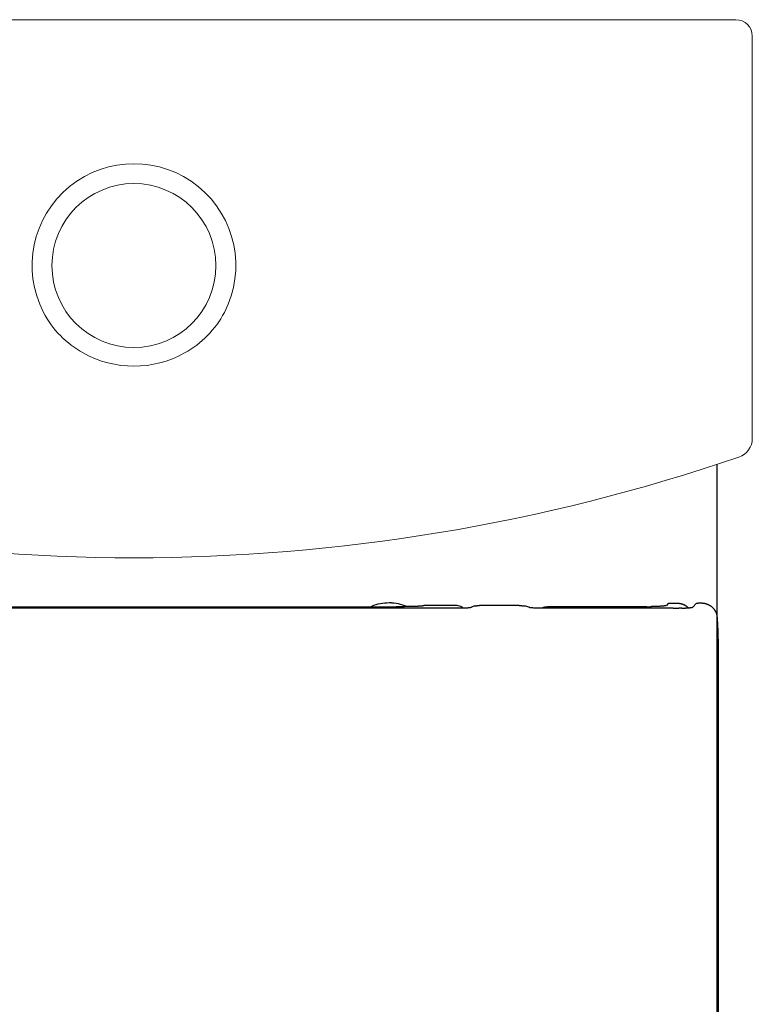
# Model space of a CAD drawing. Header units: millimetres. Extents: x 3781.714 to 3782.091, y 1722.819 to 1723.419.
# Tile 3 of 3: x 3781.868 to 3782.091, y 1723.119 to 1723.419. Entities that reach past the tile are written whole.
import ezdxf

# ---------------------------------------------------------------- set-up
doc = ezdxf.new("R2010")
doc.units = ezdxf.units.MM
doc.layers.add('SANINDUSA', color=3, linetype='Continuous')

msp = doc.modelspace()

# ---------------------------------------------------------------- linework, layer by layer
at = {"layer": 'SANINDUSA', "linetype": 'Continuous', "lineweight": 15}
for p, q in [((3782.085794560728, 1723.419054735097), (3781.718853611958, 1723.419054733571)), ((3782.090793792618, 1723.291382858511), (3782.090793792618, 1723.414055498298))]:
    msp.add_line(p, q, dxfattribs=at)
at = {"layer": 'SANINDUSA'}
for p, q in [((3781.902646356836, 1723.239580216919), (3781.804495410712, 1723.239580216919)), ((3781.823071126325, 1723.240071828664), (3781.902646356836, 1723.240071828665)), ((3781.902646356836, 1723.240071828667), (3781.982221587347, 1723.240071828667)), ((3782.000797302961, 1723.239580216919), (3781.902646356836, 1723.239580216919)), ((3782.000419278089, 1723.240440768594), (3781.990691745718, 1723.240440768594)), ((3782.001194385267, 1723.239581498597), (3782.000797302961, 1723.239580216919)), ((3782.001587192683, 1723.239585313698), (3782.001194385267, 1723.239581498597)), ((3782.001973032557, 1723.239591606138), (3782.001587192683, 1723.239585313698)), ((3782.002349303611, 1723.239600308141), (3782.001973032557, 1723.239591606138)), ((3782.002669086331, 1723.239609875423), (3782.002349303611, 1723.239600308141)), ((3782.002975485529, 1723.239621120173), (3782.002669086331, 1723.239609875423)), ((3782.003344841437, 1723.239637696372), (3782.002975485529, 1723.239621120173)), ((3782.003688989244, 1723.239656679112), (3782.003344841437, 1723.239637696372)), ((3782.003972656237, 1723.239675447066), (3782.003688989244, 1723.239656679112)), ((3782.004231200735, 1723.239695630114), (3782.003972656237, 1723.239675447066)), ((3782.004462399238, 1723.239717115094), (3782.004231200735, 1723.239695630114)), ((3782.004664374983, 1723.23973979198), (3782.004462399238, 1723.239717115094)), ((3782.004840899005, 1723.23976347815), (3782.004664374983, 1723.23973979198)), ((3782.004988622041, 1723.239787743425), (3782.004840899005, 1723.23976347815)), ((3782.005099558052, 1723.239812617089), (3782.004988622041, 1723.239787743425)), ((3782.00516695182, 1723.239838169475), (3782.005099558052, 1723.239812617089)), ((3782.005250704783, 1723.239891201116), (3782.00516695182, 1723.239838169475)), ((3782.005459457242, 1723.240000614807), (3782.005250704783, 1723.239891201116)), ((3782.005687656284, 1723.240099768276), (3782.005459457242, 1723.240000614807)), ((3782.00593249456, 1723.24018750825), (3782.005687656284, 1723.240099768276)), ((3782.006192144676, 1723.240263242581), (3782.00593249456, 1723.24018750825)), ((3782.006464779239, 1723.240326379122), (3782.006192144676, 1723.240263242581)), ((3782.019723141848, 1723.240440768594), (3782.007623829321, 1723.240440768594)), ((3782.021356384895, 1723.240264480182), (3782.021012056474, 1723.240327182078)), ((3782.021702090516, 1723.240189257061), (3782.021356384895, 1723.240264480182)), ((3782.022046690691, 1723.240102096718), (3782.021702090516, 1723.240189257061)), ((3782.022387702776, 1723.240003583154), (3782.022046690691, 1723.240102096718)), ((3782.022720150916, 1723.239895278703), (3782.022387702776, 1723.240003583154)), ((3782.02292800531, 1723.239820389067), (3782.022720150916, 1723.239895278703)), ((3782.023010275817, 1723.239796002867), (3782.02292800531, 1723.239820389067)), ((3782.023126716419, 1723.2397721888), (3782.023010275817, 1723.239796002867)), ((3782.023278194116, 1723.239749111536), (3782.023126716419, 1723.2397721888)), ((3782.023463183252, 1723.239726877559), (3782.023278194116, 1723.239749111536)), ((3782.023676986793, 1723.23970568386), (3782.023463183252, 1723.239726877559)), ((3782.02391668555, 1723.239685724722), (3782.023676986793, 1723.23970568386)), ((3782.024179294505, 1723.239667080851), (3782.02391668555, 1723.239685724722)), ((3782.024462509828, 1723.239649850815), (3782.024179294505, 1723.239667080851)), ((3782.024827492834, 1723.239631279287), (3782.024462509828, 1723.239649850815)), ((3782.025281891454, 1723.23961300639), (3782.024827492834, 1723.239631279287)), ((3782.02576903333, 1723.239598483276), (3782.025281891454, 1723.23961300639)), ((3782.026133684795, 1723.239590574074), (3782.02576903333, 1723.239598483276)), ((3782.02650764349, 1723.239584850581), (3782.026133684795, 1723.239590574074)), ((3782.026888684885, 1723.239581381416), (3782.02650764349, 1723.239584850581)), ((3782.027274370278, 1723.239580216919), (3782.026888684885, 1723.239581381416)), ((3782.066672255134, 1723.239580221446), (3782.027274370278, 1723.239580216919)), ((3782.058659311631, 1723.240071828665), (3782.028340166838, 1723.240071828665)), ((3782.058659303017, 1723.240071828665), (3782.0588003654, 1723.240071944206)), ((3782.0588003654, 1723.240071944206), (3782.058941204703, 1723.240072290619)), ((3782.058941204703, 1723.240072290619), (3782.059081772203, 1723.240072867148)), ((3782.059081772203, 1723.240072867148), (3782.059222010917, 1723.240073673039)), ((3782.059222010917, 1723.240073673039), (3782.059361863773, 1723.240074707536)), ((3782.059361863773, 1723.240074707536), (3782.059501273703, 1723.240075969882)), ((3782.059501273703, 1723.240075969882), (3782.059640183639, 1723.240077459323)), ((3782.059640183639, 1723.240077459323), (3782.059778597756, 1723.240079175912)), ((3782.061547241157, 1723.240123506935), (3782.061450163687, 1723.240119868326)), ((3782.061640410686, 1723.240127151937), (3782.061547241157, 1723.240123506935)), ((3782.065283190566, 1723.241100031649), (3782.064644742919, 1723.240461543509)), ((3782.065283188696, 1723.241100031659), (3782.067307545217, 1723.241100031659)), ((3782.068779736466, 1723.239609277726), (3782.068737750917, 1723.239609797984)), ((3782.073787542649, 1723.241100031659), (3782.072657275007, 1723.239969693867)), ((3782.073787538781, 1723.241100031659), (3782.074313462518, 1723.241100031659)), ((3782.080483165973, 1723.227793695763), (3782.080480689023, 1723.227995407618)), ((3782.080485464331, 1723.227591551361), (3782.080483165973, 1723.227793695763)), ((3782.080487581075, 1723.227388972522), (3782.080485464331, 1723.227591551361)), ((3782.080489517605, 1723.227185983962), (3782.080487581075, 1723.227388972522)), ((3782.080491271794, 1723.226982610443), (3782.080489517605, 1723.227185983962)), ((3782.080492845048, 1723.226778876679), (3782.080491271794, 1723.226982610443)), ((3782.080494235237, 1723.226574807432), (3782.080492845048, 1723.226778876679)), ((3782.080495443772, 1723.226370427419), (3782.080494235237, 1723.226574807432)), ((3782.080496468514, 1723.226165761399), (3782.080495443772, 1723.226370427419)), ((3782.080497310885, 1723.225960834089), (3782.080496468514, 1723.226165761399)), ((3782.080497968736, 1723.225755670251), (3782.080497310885, 1723.225960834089)), ((3782.080498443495, 1723.225550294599), (3782.080497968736, 1723.225755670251)), ((3782.080498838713, 1723.225139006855), (3782.080498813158, 1723.22555055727)), ((3782.080513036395, 1722.996503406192), (3782.080498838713, 1723.225139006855))]:
    msp.add_line(p, q, dxfattribs=at)
at = {"layer": 'SANINDUSA', "flags": 128}
for points in [[(3782.080123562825, 1723.080539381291), (3782.080116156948, 1723.196973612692), (3782.080099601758, 1723.255193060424), (3782.080067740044, 1723.283467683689)], [(3782.007225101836, 1723.240427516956), (3782.007274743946, 1723.240430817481), (3782.007324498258, 1723.240433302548)], [(3782.007324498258, 1723.240433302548), (3782.007374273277, 1723.240435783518), (3782.007424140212, 1723.240437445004)], [(3782.007424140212, 1723.240437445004), (3782.007474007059, 1723.240439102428), (3782.00752394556, 1723.240439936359)], [(3782.00752394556, 1723.240439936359), (3782.007573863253, 1723.240440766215), (3782.00762383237, 1723.240440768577)], [(3782.068595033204, 1723.239610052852), (3782.068548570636, 1723.239608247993), (3782.068501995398, 1723.239606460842)], [(3782.068687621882, 1723.239610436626), (3782.068641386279, 1723.239610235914), (3782.068595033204, 1723.239610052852)], [(3782.068737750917, 1723.239609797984), (3782.06873374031, 1723.23960984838), (3782.068687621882, 1723.239610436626)], [(3782.068908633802, 1723.239610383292), (3782.06882292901, 1723.239608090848), (3782.068779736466, 1723.239609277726)], [(3782.069208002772, 1723.239622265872), (3782.069169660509, 1723.239619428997), (3782.069076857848, 1723.239615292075)], [(3782.069284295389, 1723.239624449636), (3782.069246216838, 1723.239623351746), (3782.069208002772, 1723.239622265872)], [(3782.069360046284, 1723.239625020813), (3782.06932223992, 1723.23962472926), (3782.069284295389, 1723.239624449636)]]:
    msp.add_lwpolyline(points, dxfattribs=at)
at = {"layer": 'SANINDUSA', "linetype": 'Continuous', "lineweight": 15}
msp.add_circle((3781.902324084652, 1723.344090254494), 0.02499999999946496, dxfattribs=at)
for centre, radius, start, end in [((3781.902324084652, 1723.344090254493), 0.03105055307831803, 332.5842337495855, 207.4157662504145), ((3781.901268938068, 1723.343686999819), 0.02992850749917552, 207.6605643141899, 241.2824292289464), ((3781.903280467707, 1723.343783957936), 0.03006102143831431, 298.7938631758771, 332.2631432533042), ((3781.902324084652, 1723.345009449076), 0.03159661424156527, 240.7566669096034, 299.2433330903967), ((3782.084794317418, 1723.291383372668), 0.00599947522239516, 288.9210587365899, 0), ((3781.902324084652, 1723.82385289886), 0.5688664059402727, 251.0840390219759, 288.9159609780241)]:
    msp.add_arc(centre, radius, start, end, dxfattribs=at)
msp.add_ellipse((3782.085793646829, 1723.414054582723), major_axis=(0.003535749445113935, 0.003535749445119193), ratio=0.9999390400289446, start_param=5.497939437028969, end_param=7.06843117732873, dxfattribs=at)
at = {"layer": 'SANINDUSA'}
for points, knots in [([(3781.985539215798, 1723.240146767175), (3781.984671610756, 1723.240449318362), (3781.982928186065, 1723.241057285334), (3781.980139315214, 1723.24131412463), (3781.977392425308, 1723.241004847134), (3781.975513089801, 1723.240557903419), (3781.974659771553, 1723.24009703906), (3781.974613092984, 1723.240071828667)], [0, 0, 0, 0, 0.2452901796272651, 0.4929028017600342, 0.7405154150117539, 0.9858055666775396, 1, 1, 1, 1]), ([(3781.985539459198, 1723.240132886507), (3781.984671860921, 1723.2404354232), (3781.982928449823, 1723.241043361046), (3781.980139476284, 1723.241300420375), (3781.977392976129, 1723.240990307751), (3781.975522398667, 1723.240547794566), (3781.97467738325, 1723.240092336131), (3781.974639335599, 1723.240071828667)], [0, 0, 0, 0, 0.2459368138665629, 0.4942021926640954, 0.7424675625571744, 0.9884043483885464, 1, 1, 1, 1]), ([(3781.982855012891, 1723.240072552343), (3781.982750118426, 1723.24007234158), (3781.982539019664, 1723.240071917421), (3781.982327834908, 1723.240071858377), (3781.982221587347, 1723.240071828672)], [0, 0, 0, 0, 0.4968975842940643, 1, 1, 1, 1]), ([(3781.983488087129, 1723.240074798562), (3781.983383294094, 1723.240074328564), (3781.983172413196, 1723.240073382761), (3781.98296124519, 1723.24007283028), (3781.982855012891, 1723.240072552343)], [0, 0, 0, 0, 0.4969299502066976, 1, 1, 1, 1]), ([(3781.984119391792, 1723.240078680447), (3781.984014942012, 1723.240077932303), (3781.983804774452, 1723.240076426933), (3781.98359407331, 1723.240075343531), (3781.983488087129, 1723.240074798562)], [0, 0, 0, 0, 0.4969833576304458, 1, 1, 1, 1]), ([(3781.984747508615, 1723.240084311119), (3781.984643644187, 1723.240083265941), (3781.984434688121, 1723.240081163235), (3781.984224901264, 1723.240079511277), (3781.984119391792, 1723.240078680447)], [0, 0, 0, 0, 0.4970634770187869, 0.9999999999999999, 0.9999999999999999, 0.9999999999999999, 0.9999999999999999]), ([(3781.98537101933, 1723.240091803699), (3781.985267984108, 1723.240090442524), (3781.985060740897, 1723.240087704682), (3781.984852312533, 1723.240085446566), (3781.984747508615, 1723.240084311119)], [0, 0, 0, 0, 0.4971705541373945, 1, 1, 1, 1]), ([(3781.98598850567, 1723.240101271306), (3781.985886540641, 1723.240099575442), (3781.985681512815, 1723.240096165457), (3781.985474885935, 1723.240093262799), (3781.98537101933, 1723.240091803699)], [0, 0, 0, 0, 0.4973228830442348, 1, 1, 1, 1]), ([(3781.986598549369, 1723.240112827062), (3781.986497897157, 1723.240110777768), (3781.986295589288, 1723.240106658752), (3781.986091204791, 1723.24010307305), (3781.98598850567, 1723.240101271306)], [0, 0, 0, 0, 0.4975200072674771, 1, 1, 1, 1]), ([(3781.987199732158, 1723.240126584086), (3781.987100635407, 1723.240124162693), (3781.986901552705, 1723.24011929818), (3781.98669985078, 1723.240114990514), (3781.986598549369, 1723.240112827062)], [0, 0, 0, 0, 0.4977667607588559, 1, 1, 1, 1]), ([(3781.987790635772, 1723.240142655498), (3781.987693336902, 1723.240139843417), (3781.987497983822, 1723.240134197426), (3781.987299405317, 1723.240129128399), (3781.987199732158, 1723.240126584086)], [0, 0, 0, 0, 0.4980667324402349, 1, 1, 1, 1]), ([(3781.988144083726, 1723.240153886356), (3781.988086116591, 1723.240151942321), (3781.987969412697, 1723.24014802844), (3781.9878504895, 1723.240144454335), (3781.987790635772, 1723.240142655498)], [0, 0, 0, 0, 0.4967026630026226, 1, 1, 1, 1]), ([(3781.988487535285, 1723.240166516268), (3781.988431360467, 1723.240164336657), (3781.988318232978, 1723.240159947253), (3781.988202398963, 1723.240155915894), (3781.988144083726, 1723.240153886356)], [0, 0, 0, 0, 0.4965620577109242, 1, 1, 1, 1]), ([(3781.988818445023, 1723.240180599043), (3781.988764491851, 1723.240178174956), (3781.988655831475, 1723.240173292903), (3781.988543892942, 1723.240168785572), (3781.988487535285, 1723.240166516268)], [0, 0, 0, 0, 0.4965303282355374, 1, 1, 1, 1]), ([(3781.989134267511, 1723.24019618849), (3781.989082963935, 1723.240193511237), (3781.988979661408, 1723.240188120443), (3781.988872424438, 1723.240183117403), (3781.988818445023, 1723.240180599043)], [0, 0, 0, 0, 0.4966342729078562, 1, 1, 1, 1]), ([(3781.989432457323, 1723.240213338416), (3781.989384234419, 1723.240210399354), (3781.989287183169, 1723.24020448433), (3781.989185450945, 1723.240198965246), (3781.989134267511, 1723.24019618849)], [0, 0, 0, 0, 0.4968808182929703, 1, 1, 1, 1]), ([(3781.989710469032, 1723.240232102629), (3781.989665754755, 1723.240228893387), (3781.989575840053, 1723.24022244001), (3781.989480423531, 1723.240216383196), (3781.989432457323, 1723.240213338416)], [0, 0, 0, 0, 0.4972966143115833, 1, 1, 1, 1]), ([(3781.98996575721, 1723.240252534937), (3781.989924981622, 1723.240249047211), (3781.989843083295, 1723.240242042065), (3781.989754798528, 1723.240235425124), (3781.989710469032, 1723.240232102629)], [0, 0, 0, 0, 0.4978805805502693, 1, 1, 1, 1]), ([(3781.990151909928, 1723.240270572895), (3781.990122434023, 1723.240267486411), (3781.990063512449, 1723.240261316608), (3781.98999833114, 1723.240255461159), (3781.98996575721, 1723.240252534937)], [0, 0, 0, 0, 0.5002565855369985, 1, 1, 1, 1]), ([(3781.990311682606, 1723.240289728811), (3781.990286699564, 1723.240286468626), (3781.990236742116, 1723.240279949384), (3781.990180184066, 1723.240273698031), (3781.990151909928, 1723.240270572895)], [0, 0, 0, 0, 0.5000864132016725, 1, 1, 1, 1]), ([(3781.990444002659, 1723.240309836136), (3781.990423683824, 1723.240306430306), (3781.990383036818, 1723.240299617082), (3781.990335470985, 1723.240293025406), (3781.990311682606, 1723.240289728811)], [0, 0, 0, 0, 0.4998851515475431, 0.9999999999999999, 0.9999999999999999, 0.9999999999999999, 0.9999999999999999]), ([(3781.990547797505, 1723.240330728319), (3781.99053231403, 1723.240327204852), (3781.990501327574, 1723.240320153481), (3781.990463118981, 1723.240313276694), (3781.990444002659, 1723.240309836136)], [0, 0, 0, 0, 0.4996852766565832, 0.9999999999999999, 0.9999999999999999, 0.9999999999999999, 0.9999999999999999]), ([(3781.990621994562, 1723.240352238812), (3781.990611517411, 1723.240348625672), (3781.990590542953, 1723.24034139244), (3781.990562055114, 1723.240334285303), (3781.990547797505, 1723.240330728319)], [0, 0, 0, 0, 0.4995194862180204, 1, 1, 1, 1]), ([(3781.990665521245, 1723.240374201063), (3781.990660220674, 1723.240370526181), (3781.990649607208, 1723.240363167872), (3781.9906312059, 1723.240355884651), (3781.990621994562, 1723.240352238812)], [0, 0, 0, 0, 0.4994193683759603, 1, 1, 1, 1]), ([(3781.990691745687, 1723.240440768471), (3781.990690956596, 1723.240439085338), (3781.990689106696, 1723.240435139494), (3781.990688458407, 1723.240428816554), (3781.990687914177, 1723.24042260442), (3781.990685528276, 1723.240415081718), (3781.990681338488, 1723.240406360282), (3781.990680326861, 1723.240395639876), (3781.990677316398, 1723.240384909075), (3781.990669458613, 1723.24037777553), (3781.990665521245, 1723.240374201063)], [0, 0, 0, 0, 0.07584990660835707, 0.1778182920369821, 0.2847874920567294, 0.3556611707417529, 0.5167344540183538, 0.677807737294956, 0.8385563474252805, 1, 1, 1, 1]), ([(3782.00271632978, 1723.239611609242), (3782.002457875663, 1723.239812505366), (3782.00179227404, 1723.240329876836), (3782.000940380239, 1723.240398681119), (3782.000419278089, 1723.240440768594)], [0, 0, 0, 0, 0.3883015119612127, 1, 1, 1, 1]), ([(3782.006464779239, 1723.240326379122), (3782.006495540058, 1723.240332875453), (3782.006557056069, 1723.240345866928), (3782.006619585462, 1723.240355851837), (3782.006650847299, 1723.240360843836)], [0, 0, 0, 0, 0.5000457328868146, 1, 1, 1, 1]), ([(3782.006650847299, 1723.240360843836), (3782.006682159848, 1723.240366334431), (3782.006744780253, 1723.240377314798), (3782.006808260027, 1723.240385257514), (3782.006839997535, 1723.240389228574)], [0, 0, 0, 0, 0.5000374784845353, 1, 1, 1, 1]), ([(3782.006839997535, 1723.240389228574), (3782.006871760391, 1723.2403937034), (3782.006935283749, 1723.24040265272), (3782.006999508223, 1723.240408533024), (3782.00703161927, 1723.240411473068)], [0, 0, 0, 0, 0.5000185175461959, 1, 1, 1, 1]), ([(3782.00703161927, 1723.240411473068), (3782.007063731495, 1723.240414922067), (3782.00712795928, 1723.240421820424), (3782.007192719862, 1723.240425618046), (3782.007225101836, 1723.240427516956)], [0, 0, 0, 0, 0.4999740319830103, 1, 1, 1, 1]), ([(3782.019723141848, 1723.240440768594), (3782.019748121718, 1723.240440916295), (3782.019798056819, 1723.240441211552), (3782.019847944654, 1723.240439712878), (3782.019872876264, 1723.24043896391)], [0, 0, 0, 0, 0.5002467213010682, 0.9999999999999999, 0.9999999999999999, 0.9999999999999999, 0.9999999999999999]), ([(3782.019872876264, 1723.24043896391), (3782.019898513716, 1723.240438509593), (3782.019949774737, 1723.240437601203), (3782.020000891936, 1723.240434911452), (3782.020026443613, 1723.240433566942)], [0, 0, 0, 0, 0.5001354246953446, 0.9999999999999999, 0.9999999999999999, 0.9999999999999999, 0.9999999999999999]), ([(3782.020026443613, 1723.240433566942), (3782.020052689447, 1723.240432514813), (3782.020105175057, 1723.240430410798), (3782.020157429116, 1723.240426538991), (3782.020183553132, 1723.240424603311)], [0, 0, 0, 0, 0.500057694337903, 1, 1, 1, 1]), ([(3782.020183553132, 1723.240424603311), (3782.020210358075, 1723.240422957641), (3782.020263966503, 1723.240419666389), (3782.020317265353, 1723.24041462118), (3782.020343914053, 1723.240412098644)], [0, 0, 0, 0, 0.5000136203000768, 1, 1, 1, 1]), ([(3782.020343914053, 1723.240412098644), (3782.020371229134, 1723.240409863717), (3782.020425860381, 1723.240405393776), (3782.020480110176, 1723.240399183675), (3782.020507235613, 1723.240396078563)], [0, 0, 0, 0, 0.4999900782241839, 1, 1, 1, 1]), ([(3782.020507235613, 1723.240396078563), (3782.020535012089, 1723.240393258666), (3782.020590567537, 1723.240387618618), (3782.020645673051, 1723.240380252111), (3782.020673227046, 1723.240376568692)], [0, 0, 0, 0, 0.4999775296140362, 1, 1, 1, 1]), ([(3782.020673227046, 1723.240376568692), (3782.020701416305, 1723.240373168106), (3782.020757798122, 1723.240366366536), (3782.020813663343, 1723.240357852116), (3782.020841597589, 1723.240353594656)], [0, 0, 0, 0, 0.4999707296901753, 0.9999999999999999, 0.9999999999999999, 0.9999999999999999, 0.9999999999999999]), ([(3782.020841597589, 1723.240353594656), (3782.020870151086, 1723.240349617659), (3782.020927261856, 1723.24034166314), (3782.020983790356, 1723.240332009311), (3782.021012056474, 1723.240327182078)], [0, 0, 0, 0, 0.4999669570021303, 1, 1, 1, 1]), ([(3782.026569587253, 1723.239647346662), (3782.026615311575, 1723.239670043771), (3782.026706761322, 1723.239715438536), (3782.026800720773, 1723.239755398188), (3782.026847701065, 1723.239775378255)], [0, 0, 0, 0, 0.4999939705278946, 1, 1, 1, 1]), ([(3782.026847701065, 1723.239775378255), (3782.026895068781, 1723.239794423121), (3782.02698980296, 1723.23983251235), (3782.027086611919, 1723.239864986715), (3782.027135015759, 1723.239881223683)], [0, 0, 0, 0, 0.5000066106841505, 1, 1, 1, 1]), ([(3782.027135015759, 1723.239881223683), (3782.02718372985, 1723.239896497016), (3782.027281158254, 1723.239927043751), (3782.027380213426, 1723.239951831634), (3782.027429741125, 1723.239964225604)], [0, 0, 0, 0, 0.4999988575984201, 1, 1, 1, 1]), ([(3782.027429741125, 1723.239964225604), (3782.027479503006, 1723.239975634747), (3782.02757902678, 1723.239998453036), (3782.02767971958, 1723.240015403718), (3782.027730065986, 1723.240023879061)], [0, 0, 0, 0, 0.4999999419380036, 1, 1, 1, 1]), ([(3782.027730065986, 1723.240023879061), (3782.027780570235, 1723.240031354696), (3782.027881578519, 1723.240046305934), (3782.027983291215, 1723.240055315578), (3782.028034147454, 1723.24005982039)], [0, 0, 0, 0, 0.5000010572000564, 1, 1, 1, 1]), ([(3782.028034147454, 1723.24005982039), (3782.028085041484, 1723.240063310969), (3782.028186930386, 1723.240070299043), (3782.028289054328, 1723.240071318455), (3782.028340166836, 1723.240071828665)], [0, 0, 0, 0, 0.4995051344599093, 1, 1, 1, 1]), ([(3782.061059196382, 1723.240106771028), (3782.060990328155, 1723.240104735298), (3782.060852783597, 1723.240100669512), (3782.060642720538, 1723.240095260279), (3782.060430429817, 1723.240090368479), (3782.060215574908, 1723.240086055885), (3782.05999837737, 1723.240082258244), (3782.059851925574, 1723.240080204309), (3782.059778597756, 1723.240079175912)], [0, 0, 0, 0, 0.1670556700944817, 0.3336458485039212, 0.5000025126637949, 0.666358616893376, 0.832947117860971, 0.9999999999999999, 0.9999999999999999, 0.9999999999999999, 0.9999999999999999]), ([(3782.061256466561, 1723.240113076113), (3782.061223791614, 1723.240111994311), (3782.061158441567, 1723.240109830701), (3782.061092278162, 1723.24010779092), (3782.061059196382, 1723.240106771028)], [0, 0, 0, 0, 0.4999988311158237, 1, 1, 1, 1]), ([(3782.061450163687, 1723.240119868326), (3782.061418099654, 1723.240118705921), (3782.061353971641, 1723.240116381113), (3782.061288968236, 1723.240114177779), (3782.061256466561, 1723.240113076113)], [0, 0, 0, 0, 0.5000004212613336, 1, 1, 1, 1]), ([(3782.064644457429, 1723.240461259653), (3782.064637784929, 1723.240455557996), (3782.064624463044, 1723.240444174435), (3782.064591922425, 1723.24042720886), (3782.064550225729, 1723.240410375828), (3782.064498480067, 1723.240393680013), (3782.06443691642, 1723.240377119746), (3782.064318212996, 1723.240349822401), (3782.064107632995, 1723.240312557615), (3782.063754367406, 1723.240267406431), (3782.063325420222, 1723.240225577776), (3782.062881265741, 1723.240191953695), (3782.062452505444, 1723.240165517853), (3782.062060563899, 1723.240144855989), (3782.061780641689, 1723.240133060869), (3782.061640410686, 1723.240127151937)], [0, 0, 0, 0, 0.04180141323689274, 0.0834580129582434, 0.1250393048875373, 0.1666151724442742, 0.2082555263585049, 0.2500299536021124, 0.3750491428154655, 0.5001605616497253, 0.6250269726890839, 0.7499850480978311, 0.8333757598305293, 0.9165272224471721, 1, 1, 1, 1]), ([(3782.066672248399, 1723.239580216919), (3782.066704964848, 1723.239580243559), (3782.066770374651, 1723.239580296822), (3782.066835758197, 1723.239580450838), (3782.066868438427, 1723.239580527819)], [0, 0, 0, 0, 0.50017654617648, 0.9999999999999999, 0.9999999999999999, 0.9999999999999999, 0.9999999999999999]), ([(3782.067307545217, 1723.241100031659), (3782.067381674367, 1723.241108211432), (3782.067529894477, 1723.241124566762), (3782.067752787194, 1723.241136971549), (3782.067975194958, 1723.241140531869), (3782.068196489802, 1723.241134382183), (3782.068415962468, 1723.241118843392), (3782.068632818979, 1723.241093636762), (3782.068846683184, 1723.241059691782), (3782.06898629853, 1723.241028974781), (3782.069055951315, 1723.241013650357)], [0, 0, 0, 0, 0.1258056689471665, 0.2515465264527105, 0.3771391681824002, 0.5025000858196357, 0.627546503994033, 0.7521972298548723, 0.8763735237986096, 1, 1, 1, 1]), ([(3782.068501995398, 1723.239606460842), (3782.06848644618, 1723.239605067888), (3782.068455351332, 1723.239602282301), (3782.068424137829, 1723.239599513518), (3782.068408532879, 1723.239598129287)], [0, 0, 0, 0, 0.5000576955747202, 1, 1, 1, 1]), ([(3782.069076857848, 1723.239615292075), (3782.06904930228, 1723.239614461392), (3782.068993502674, 1723.239612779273), (3782.068937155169, 1723.239611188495), (3782.068908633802, 1723.239610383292)], [0, 0, 0, 0, 0.4938308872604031, 1, 1, 1, 1]), ([(3782.069055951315, 1723.241013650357), (3782.069124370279, 1723.240996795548), (3782.06926102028, 1723.240963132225), (3782.06939558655, 1723.240920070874), (3782.069462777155, 1723.240898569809)], [0, 0, 0, 0, 0.5006876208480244, 1, 1, 1, 1]), ([(3782.069462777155, 1723.240898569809), (3782.069528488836, 1723.240875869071), (3782.069659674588, 1723.240830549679), (3782.06978786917, 1723.240775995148), (3782.069851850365, 1723.240748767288)], [0, 0, 0, 0, 0.5009056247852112, 1, 1, 1, 1]), ([(3782.069851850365, 1723.240748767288), (3782.069914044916, 1723.240720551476), (3782.070038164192, 1723.240664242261), (3782.070158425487, 1723.24059888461), (3782.070218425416, 1723.240566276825)], [0, 0, 0, 0, 0.5010869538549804, 1, 1, 1, 1]), ([(3782.070218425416, 1723.240566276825), (3782.070276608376, 1723.240532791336), (3782.070392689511, 1723.240465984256), (3782.070504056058, 1723.240390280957), (3782.070559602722, 1723.24035252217)], [0, 0, 0, 0, 0.5012266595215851, 1, 1, 1, 1]), ([(3782.070559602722, 1723.24035252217), (3782.070609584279, 1723.240316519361), (3782.070709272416, 1723.240244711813), (3782.070852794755, 1723.240128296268), (3782.070944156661, 1723.240044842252), (3782.070989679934, 1723.240003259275)], [0, 0, 0, 0, 0.3353279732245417, 0.6688111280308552, 1, 1, 1, 1]), ([(3782.070989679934, 1723.240003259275), (3782.071029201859, 1723.23996523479), (3782.07110799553, 1723.23988942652), (3782.071182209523, 1723.239807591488), (3782.071219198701, 1723.23976680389)], [0, 0, 0, 0, 0.5015875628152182, 1, 1, 1, 1]), ([(3782.074985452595, 1723.241138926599), (3782.074911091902, 1723.241137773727), (3782.074762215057, 1723.241135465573), (3782.074538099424, 1723.241122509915), (3782.074388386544, 1723.24110752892), (3782.074313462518, 1723.241100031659)], [0, 0, 0, 0, 0.3326688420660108, 0.6660331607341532, 1, 1, 1, 1]), ([(3782.075363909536, 1723.241129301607), (3782.075301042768, 1723.241132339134), (3782.075175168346, 1723.241138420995), (3782.075048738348, 1723.241138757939), (3782.074985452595, 1723.241138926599)], [0, 0, 0, 0, 0.4994403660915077, 1, 1, 1, 1]), ([(3782.075737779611, 1723.24109682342), (3782.075675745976, 1723.241103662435), (3782.075551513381, 1723.241117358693), (3782.075426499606, 1723.241125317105), (3782.075363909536, 1723.241129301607)], [0, 0, 0, 0, 0.4993346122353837, 1, 1, 1, 1]), ([(3782.076105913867, 1723.241041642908), (3782.076044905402, 1723.24105225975), (3782.075922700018, 1723.241073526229), (3782.075799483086, 1723.24108904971), (3782.075737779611, 1723.24109682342)], [0, 0, 0, 0, 0.4992289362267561, 1, 1, 1, 1]), ([(3782.076467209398, 1723.240963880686), (3782.076407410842, 1723.240978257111), (3782.076287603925, 1723.241007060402), (3782.076166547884, 1723.241030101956), (3782.076105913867, 1723.241041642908)], [0, 0, 0, 0, 0.4991243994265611, 1, 1, 1, 1]), ([(3782.076697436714, 1723.240901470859), (3782.076659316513, 1723.240912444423), (3782.07658296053, 1723.240934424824), (3782.076505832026, 1723.240954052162), (3782.076467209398, 1723.240963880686)], [0, 0, 0, 0, 0.4992431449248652, 1, 1, 1, 1]), ([(3782.07692273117, 1723.240830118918), (3782.076885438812, 1723.240842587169), (3782.076810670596, 1723.240867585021), (3782.076735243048, 1723.240890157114), (3782.076697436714, 1723.240901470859)], [0, 0, 0, 0, 0.4987728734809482, 1, 1, 1, 1]), ([(3782.077143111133, 1723.240749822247), (3782.077106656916, 1723.240763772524), (3782.077033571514, 1723.240791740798), (3782.076959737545, 1723.240817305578), (3782.07692273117, 1723.240830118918)], [0, 0, 0, 0, 0.4987893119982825, 1, 1, 1, 1]), ([(3782.077358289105, 1723.240660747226), (3782.077322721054, 1723.240676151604), (3782.077251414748, 1723.240707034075), (3782.07717926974, 1723.240735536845), (3782.077143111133, 1723.240749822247)], [0, 0, 0, 0, 0.4988065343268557, 1, 1, 1, 1]), ([(3782.077567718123, 1723.240563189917), (3782.077533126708, 1723.240579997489), (3782.077463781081, 1723.240613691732), (3782.077393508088, 1723.240645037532), (3782.077358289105, 1723.240660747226)], [0, 0, 0, 0, 0.4988262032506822, 1, 1, 1, 1]), ([(3782.077771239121, 1723.240457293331), (3782.077737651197, 1723.240475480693), (3782.077670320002, 1723.240511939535), (3782.077601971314, 1723.2405460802), (3782.077567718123, 1723.240563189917)], [0, 0, 0, 0, 0.4988463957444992, 1, 1, 1, 1]), ([(3782.077968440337, 1723.2403433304), (3782.077935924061, 1723.240362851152), (3782.077870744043, 1723.240401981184), (3782.077804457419, 1723.240438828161), (3782.077771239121, 1723.240457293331)], [0, 0, 0, 0, 0.4988687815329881, 0.9999999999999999, 0.9999999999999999, 0.9999999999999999, 0.9999999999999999]), ([(3782.078159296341, 1723.240221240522), (3782.078127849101, 1723.240242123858), (3782.078064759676, 1723.240284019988), (3782.078000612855, 1723.240323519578), (3782.077968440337, 1723.2403433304)], [0, 0, 0, 0, 0.4984550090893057, 0.9999999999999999, 0.9999999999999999, 0.9999999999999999, 0.9999999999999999]), ([(3782.078314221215, 1723.240112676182), (3782.078288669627, 1723.240131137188), (3782.07823744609, 1723.240168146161), (3782.078185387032, 1723.240203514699), (3782.078159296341, 1723.240221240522)], [0, 0, 0, 0, 0.4988251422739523, 1, 1, 1, 1]), ([(3782.078591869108, 1723.239894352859), (3782.078546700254, 1723.23993188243), (3782.078455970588, 1723.24000726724), (3782.078361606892, 1723.240077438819), (3782.078314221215, 1723.240112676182)], [0, 0, 0, 0, 0.4978399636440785, 1, 1, 1, 1]), ([(3782.07884952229, 1723.239659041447), (3782.078807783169, 1723.239699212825), (3782.07872425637, 1723.239779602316), (3782.078636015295, 1723.239856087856), (3782.078591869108, 1723.239894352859)], [0, 0, 0, 0, 0.4997093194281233, 1, 1, 1, 1]), ([(3782.079086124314, 1723.239407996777), (3782.079047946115, 1723.239450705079), (3782.078971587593, 1723.239536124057), (3782.078890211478, 1723.239618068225), (3782.07884952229, 1723.239659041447)], [0, 0, 0, 0, 0.4999861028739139, 1, 1, 1, 1]), ([(3782.079300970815, 1723.239142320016), (3782.079266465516, 1723.239187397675), (3782.079197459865, 1723.239277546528), (3782.07912323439, 1723.23936451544), (3782.079086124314, 1723.239407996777)], [0, 0, 0, 0, 0.5000358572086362, 1, 1, 1, 1]), ([(3782.079454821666, 1723.238922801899), (3782.079430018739, 1723.238959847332), (3782.079380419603, 1723.239033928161), (3782.079327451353, 1723.239106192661), (3782.079300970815, 1723.239142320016)], [0, 0, 0, 0, 0.500067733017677, 1, 1, 1, 1]), ([(3782.079594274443, 1723.238695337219), (3782.079571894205, 1723.238733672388), (3782.079527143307, 1723.238810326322), (3782.07947892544, 1723.23888531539), (3782.079454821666, 1723.238922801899)], [0, 0, 0, 0, 0.500107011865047, 1, 1, 1, 1]), ([(3782.079704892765, 1723.238488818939), (3782.079687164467, 1723.23852348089), (3782.079651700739, 1723.238592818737), (3782.079613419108, 1723.23866115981), (3782.079594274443, 1723.238695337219)], [0, 0, 0, 0, 0.4998994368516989, 0.9999999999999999, 0.9999999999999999, 0.9999999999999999, 0.9999999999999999]), ([(3782.079803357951, 1723.238277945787), (3782.079787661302, 1723.238313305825), (3782.079756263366, 1723.238384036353), (3782.079722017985, 1723.23845388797), (3782.079704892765, 1723.238488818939)], [0, 0, 0, 0, 0.4999261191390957, 1, 1, 1, 1]), ([(3782.079889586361, 1723.238063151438), (3782.079875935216, 1723.238099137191), (3782.079848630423, 1723.238171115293), (3782.079818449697, 1723.238242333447), (3782.079803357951, 1723.238277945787)], [0, 0, 0, 0, 0.4999541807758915, 1, 1, 1, 1]), ([(3782.079963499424, 1723.237844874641), (3782.079951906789, 1723.237881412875), (3782.079928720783, 1723.237954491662), (3782.079902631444, 1723.238026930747), (3782.079889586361, 1723.238063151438)], [0, 0, 0, 0, 0.4999841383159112, 1, 1, 1, 1]), ([(3782.080025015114, 1723.237623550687), (3782.080015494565, 1723.237660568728), (3782.079996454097, 1723.237734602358), (3782.079974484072, 1723.237808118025), (3782.079963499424, 1723.237844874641)], [0, 0, 0, 0, 0.5000165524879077, 1, 1, 1, 1]), ([(3782.080074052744, 1723.237399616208), (3782.080066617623, 1723.237437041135), (3782.080051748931, 1723.237511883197), (3782.080033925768, 1723.237586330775), (3782.080025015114, 1723.237623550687)], [0, 0, 0, 0, 0.5000520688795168, 1, 1, 1, 1]), ([(3782.080110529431, 1723.237173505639), (3782.080105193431, 1723.237211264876), (3782.080094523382, 1723.237286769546), (3782.080080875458, 1723.237362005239), (3782.080074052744, 1723.237399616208)], [0, 0, 0, 0, 0.5000914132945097, 0.9999999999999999, 0.9999999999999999, 0.9999999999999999, 0.9999999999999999]), ([(3782.080134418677, 1723.236945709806), (3782.080131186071, 1723.236983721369), (3782.080124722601, 1723.237059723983), (3782.080115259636, 1723.237135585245), (3782.080110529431, 1723.237173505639)], [0, 0, 0, 0, 0.5001349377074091, 1, 1, 1, 1]), ([(3782.080480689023, 1723.227995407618), (3782.080478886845, 1723.228130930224), (3782.080475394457, 1723.228393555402), (3782.080469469, 1723.228773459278), (3782.080463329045, 1723.229129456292), (3782.080456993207, 1723.229464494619), (3782.080450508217, 1723.229781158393), (3782.08044388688, 1723.23008148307), (3782.080434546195, 1723.230478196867), (3782.080422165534, 1723.230958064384), (3782.080398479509, 1723.231775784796), (3782.080365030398, 1723.232753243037), (3782.080324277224, 1723.233728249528), (3782.080288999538, 1723.234465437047), (3782.080259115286, 1723.235032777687), (3782.080228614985, 1723.23556287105), (3782.080197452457, 1723.236059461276), (3782.080166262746, 1723.236519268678), (3782.080144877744, 1723.236804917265), (3782.080134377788, 1723.236945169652)], [0, 0, 0, 0, 0.03974035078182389, 0.07701162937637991, 0.1121194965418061, 0.1453674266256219, 0.1769940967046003, 0.207175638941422, 0.2360840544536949, 0.2975906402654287, 0.3544958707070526, 0.4910625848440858, 0.6106992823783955, 0.6815165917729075, 0.7484393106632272, 0.8153724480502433, 0.879342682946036, 0.9407577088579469, 1, 1, 1, 1])]:
    msp.add_open_spline(points, degree=3, knots=knots, dxfattribs=at)
for points in [[(3782.066868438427, 1723.239580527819), (3782.067129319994, 1723.239581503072), (3782.067194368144, 1723.239581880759), (3782.067259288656, 1723.239582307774)], [(3782.067259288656, 1723.239582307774), (3782.067324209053, 1723.239582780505), (3782.067389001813, 1723.239583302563), (3782.067453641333, 1723.239583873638)], [(3782.067453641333, 1723.239583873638), (3782.067518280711, 1723.239584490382), (3782.067582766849, 1723.239585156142), (3782.067647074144, 1723.239585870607)], [(3782.067647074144, 1723.239585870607), (3782.067711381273, 1723.239586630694), (3782.067775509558, 1723.239587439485), (3782.067839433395, 1723.239588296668)], [(3782.067839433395, 1723.239588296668), (3782.067903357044, 1723.239589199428), (3782.067967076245, 1723.239590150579), (3782.068030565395, 1723.239591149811)], [(3782.068030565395, 1723.239591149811), (3782.068094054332, 1723.239592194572), (3782.068157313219, 1723.239593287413), (3782.068220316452, 1723.239594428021)], [(3782.068220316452, 1723.239594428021), (3782.068283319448, 1723.239595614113), (3782.068346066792, 1723.239596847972), (3782.068408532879, 1723.239598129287)], [(3782.069360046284, 1723.239625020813), (3782.069385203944, 1723.239625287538), (3782.069410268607, 1723.239625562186), (3782.069435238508, 1723.239625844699)], [(3782.069435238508, 1723.239625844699), (3782.069460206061, 1723.239626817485), (3782.069485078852, 1723.239627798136), (3782.069509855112, 1723.239628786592)], [(3782.069509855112, 1723.239628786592), (3782.0695511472, 1723.239630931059), (3782.069592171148, 1723.23963309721), (3782.069632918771, 1723.239635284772)], [(3782.069632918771, 1723.239635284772), (3782.069673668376, 1723.239636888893), (3782.069714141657, 1723.239638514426), (3782.069754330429, 1723.2396401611)], [(3782.069754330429, 1723.2396401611), (3782.069794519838, 1723.239641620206), (3782.069834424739, 1723.239643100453), (3782.069874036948, 1723.23964460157)], [(3782.069874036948, 1723.23964460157), (3782.06991364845, 1723.239646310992), (3782.06995296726, 1723.239648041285), (3782.069991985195, 1723.239649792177)], [(3782.069991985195, 1723.239649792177), (3782.070038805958, 1723.239652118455), (3782.070085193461, 1723.239654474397), (3782.070131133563, 1723.239656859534)], [(3782.070131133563, 1723.239656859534), (3782.070177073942, 1723.239659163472), (3782.070222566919, 1723.239661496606), (3782.070267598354, 1723.239663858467)], [(3782.070267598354, 1723.239663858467), (3782.070312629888, 1723.239666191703), (3782.070357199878, 1723.239668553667), (3782.070401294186, 1723.23967094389)], [(3782.070401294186, 1723.23967094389), (3782.070445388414, 1723.239673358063), (3782.070489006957, 1723.239675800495), (3782.070532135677, 1723.239678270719)], [(3782.070532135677, 1723.239678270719), (3782.070575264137, 1723.239680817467), (3782.070617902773, 1723.239683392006), (3782.070660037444, 1723.239685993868)], [(3782.070660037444, 1723.239685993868), (3782.070695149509, 1723.239688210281), (3782.070729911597, 1723.239690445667), (3782.070764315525, 1723.239692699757)], [(3782.070764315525, 1723.239692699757), (3782.070815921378, 1723.239696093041), (3782.070866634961, 1723.23969952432), (3782.070916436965, 1723.239702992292)], [(3782.070916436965, 1723.239702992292), (3782.070966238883, 1723.239706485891), (3782.071015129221, 1723.239710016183), (3782.07106308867, 1723.239713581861)], [(3782.07106308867, 1723.239713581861), (3782.071111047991, 1723.239717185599), (3782.071158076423, 1723.239720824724), (3782.071204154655, 1723.239724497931)], [(3782.071204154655, 1723.239724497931), (3782.071250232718, 1723.23972822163), (3782.071295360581, 1723.239731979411), (3782.071339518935, 1723.239735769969)], [(3782.071339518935, 1723.239735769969), (3782.071381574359, 1723.239739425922), (3782.071422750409, 1723.239743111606), (3782.071463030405, 1723.239746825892)], [(3782.071463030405, 1723.239746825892), (3782.071503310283, 1723.239750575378), (3782.071542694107, 1723.239754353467), (3782.071581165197, 1723.239758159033)], [(3782.071581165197, 1723.239758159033), (3782.071619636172, 1723.239761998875), (3782.071657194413, 1723.239765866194), (3782.071693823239, 1723.239769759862)], [(3782.071693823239, 1723.239769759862), (3782.071730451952, 1723.239773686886), (3782.071766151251, 1723.239777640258), (3782.071800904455, 1723.239781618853)], [(3782.071800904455, 1723.239781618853), (3782.071835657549, 1723.239785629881), (3782.071869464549, 1723.239789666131), (3782.071902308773, 1723.239793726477)], [(3782.071902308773, 1723.239793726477), (3782.071935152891, 1723.239797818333), (3782.071967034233, 1723.239801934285), (3782.071997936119, 1723.239806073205)], [(3782.071997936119, 1723.239806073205), (3782.072028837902, 1723.239810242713), (3782.072058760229, 1723.23981443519), (3782.072087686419, 1723.239818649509)], [(3782.072087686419, 1723.239818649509), (3782.072118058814, 1723.239823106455), (3782.072147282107, 1723.239827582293), (3782.072175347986, 1723.239832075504)], [(3782.072175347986, 1723.239832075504), (3782.072203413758, 1723.239836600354), (3782.072230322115, 1723.239841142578), (3782.072256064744, 1723.239845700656)], [(3782.072256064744, 1723.239845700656), (3782.072280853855, 1723.239850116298), (3782.07230456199, 1723.239854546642), (3782.072327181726, 1723.239858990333)], [(3782.072327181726, 1723.239858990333), (3782.072349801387, 1723.239863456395), (3782.072371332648, 1723.239867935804), (3782.072391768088, 1723.239872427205)], [(3782.072391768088, 1723.239872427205), (3782.072412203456, 1723.239876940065), (3782.072431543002, 1723.239881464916), (3782.072449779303, 1723.239886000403)], [(3782.072449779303, 1723.239886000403), (3782.072468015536, 1723.239890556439), (3782.072485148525, 1723.23989512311), (3782.072501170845, 1723.239899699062)], [(3782.072501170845, 1723.239899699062), (3782.072517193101, 1723.23990429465), (3782.072532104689, 1723.239908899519), (3782.072545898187, 1723.239913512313)], [(3782.072545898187, 1723.239913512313), (3782.072559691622, 1723.239918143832), (3782.072572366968, 1723.239922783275), (3782.072583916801, 1723.239927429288)], [(3782.072583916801, 1723.239927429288), (3782.072595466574, 1723.239932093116), (3782.072605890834, 1723.239936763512), (3782.07261518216, 1723.239941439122)], [(3782.07261518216, 1723.239941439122), (3782.072624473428, 1723.239946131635), (3782.072632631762, 1723.239950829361), (3782.072639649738, 1723.239955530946)], [(3782.072639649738, 1723.239955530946), (3782.07264666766, 1723.239960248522), (3782.072652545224, 1723.239964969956), (3782.072657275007, 1723.239969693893)]]:
    msp.add_open_spline(points, degree=3, dxfattribs=at)

doc.saveas('drawing.dxf')
